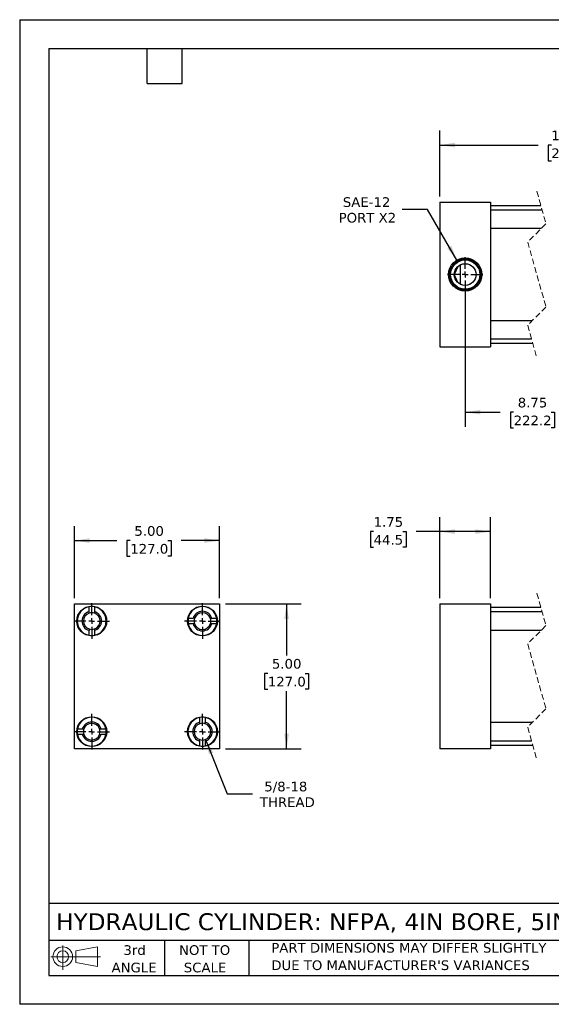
# Model space of a CAD drawing. Header units: inches. Extents: x 0 to 44, y 0 to 34.
# Tile 1 of 3: x 0 to 18.3, y 0 to 34. Entities that reach past the tile are written whole.
import ezdxf

# ---------------------------------------------------------------- set-up
doc = ezdxf.new("R2010")
doc.units = ezdxf.units.IN
doc.header["$LTSCALE"] = 4
doc.header["$MEASUREMENT"] = 0
for name, pattern in [('SLD-Center', [0.75, 0.6, -0.05, 0.05, -0.05]), ('SLD-Dashed', [0.075, 0.05, -0.025]), ('SLD-Solid', [0])]:
    doc.linetypes.add(name, pattern=pattern)
doc.layers.add('CENTER', color=40, linetype='SLD-Center')
doc.layers.add('SLD-DEFPOINTS', color=7, linetype='Continuous')
doc.layers.add('DIMENSIONS', color=140, linetype='SLD-Solid', lineweight=25)
doc.layers.add('TEXT', color=140, linetype='SLD-Solid', lineweight=25)
doc.styles.add('SLDTEXTSTYLE0', font='VERDANA.TTF')
doc.dimstyles.new('SLDDIMSTYLE0', dxfattribs={"dimtxt": 0.339844, "dimasz": 0.52, "dimexe": 0, "dimexo": 0.0625, "dimgap": 0.084961, "dimtad": 0, "dimtih": 1, "dimtoh": 1, "dimrnd": 1e-09, "dimzin": 12, "dimdsep": 46, "dimtxsty": 'SLDTEXTSTYLE0', "dimsah": 1, "dimcen": 0.09, "dimadec": 0, "dimazin": 3, "dimtfac": 1, "dimtofl": 0, "dimtmove": 0, "dimatfit": 3, "dimfxl": 0, "dimfrac": 2, "dimtolj": 1, "dimtzin": 12, "dimarcsym": 0})
doc.dimstyles.new('SLDDIMSTYLE1', dxfattribs={"dimtxt": 0.339844, "dimasz": 0.52, "dimexe": 0, "dimexo": 0.0625, "dimgap": 0.084961, "dimtad": 0, "dimtih": 1, "dimtoh": 1, "dimrnd": 1e-09, "dimzin": 4, "dimdsep": 46, "dimtxsty": 'SLDTEXTSTYLE0', "dimsah": 1, "dimcen": 0.09, "dimadec": 0, "dimazin": 1, "dimtfac": 1, "dimtofl": 0, "dimtmove": 0, "dimatfit": 3, "dimfxl": 0, "dimfrac": 2, "dimtolj": 1, "dimtzin": 12, "dimarcsym": 0})
doc.dimstyles.new('SLDDIMSTYLE4', dxfattribs={"dimtxt": 0.339844, "dimasz": 0.52, "dimexe": 0, "dimexo": 0.0625, "dimgap": 0.084961, "dimtad": 0, "dimtih": 1, "dimtoh": 1, "dimrnd": 1e-09, "dimzin": 12, "dimdsep": 46, "dimtxsty": 'SLDTEXTSTYLE0', "dimsah": 1, "dimcen": 0, "dimadec": 0, "dimazin": 3, "dimtfac": 1, "dimtofl": 0, "dimtmove": 0, "dimatfit": 3, "dimfxl": 0, "dimfrac": 2, "dimtolj": 1, "dimtzin": 12, "dimarcsym": 0})
doc.dimstyles.new('SLDDIMSTYLE5', dxfattribs={"dimtxt": 0.339844, "dimasz": 0.52, "dimexe": 0, "dimexo": 0.0625, "dimgap": 0.084961, "dimtad": 0, "dimtih": 1, "dimtoh": 1, "dimrnd": 1e-09, "dimzin": 12, "dimdsep": 46, "dimtxsty": 'SLDTEXTSTYLE0', "dimsah": 1, "dimcen": 0, "dimadec": 0, "dimazin": 3, "dimtfac": 1, "dimtofl": 0, "dimtmove": 0, "dimatfit": 3, "dimfxl": 0, "dimfrac": 2, "dimtolj": 1, "dimtzin": 12, "dimarcsym": 0})

# ---------------------------------------------------------------- blocks, each defined once
blk = doc.blocks.new('Block11')
at = {"color": 7, "linetype": 'SLD-Solid', "lineweight": 18}
for p, q in [((0.408, 0.836), (0.408, 0)), ((0.863, 0.656), (1.602, 0.792)), ((1.602, 0.792), (1.602, 0.115)), ((0, 0.454), (1.712, 0.454)), ((0.863, 0.251), (0.863, 0.656)), ((0.863, 0.251), (1.602, 0.115))]:
    blk.add_line(p, q, dxfattribs=at)
for radius in [0.339, 0.202]:
    blk.add_circle((0.408, 0.454), radius, dxfattribs=at)
blk = doc.blocks.new('Block12')
at = {"layer": 'SLD-DEFPOINTS'}
blk.add_blockref('Block11', (0, 0), dxfattribs=at)
blk = doc.blocks.new('SW_NOTE_0_3')
at = {"layer": 'TEXT', "color": 0, "char_height": 0.33333, "attachment_point": 1, "style": 'SLDTEXTSTYLE0'}
for s, insert in [('PART DIMENSIONS MAY DIFFER SLIGHTLY ', (0, 0.423)), ("DUE TO MANUFACTURER'S VARIANCES", (0, -0.179))]:
    blk.add_mtext(s, dxfattribs=dict(at, insert=insert))
blk = doc.blocks.new('SW_NOTE_0_4')
at = {"layer": 'TEXT', "color": 0, "char_height": 0.3333, "attachment_point": 2, "style": 'SLDTEXTSTYLE0'}
for s, insert in [('NOT TO', (0.828, 0.423)), ('SCALE', (0.843, -0.179))]:
    blk.add_mtext(s, dxfattribs=dict(at, insert=insert))
blk = doc.blocks.new('SW_NOTE_0_5')
at = {"layer": 'TEXT', "color": 0, "char_height": 0.3333, "attachment_point": 2, "style": 'SLDTEXTSTYLE0'}
for s, insert in [('3rd', (0.365, 0.423)), ('ANGLE', (0.349, -0.179))]:
    blk.add_mtext(s, dxfattribs=dict(at, insert=insert))
blk = doc.blocks.new('_D_2')
at = {"layer": 'DIMENSIONS'}
for p, q in [((14.494, 14.025), (14.494, 16.823)), ((16.244, 14.025), (16.244, 16.823)), ((12.211, 16.323), (12.097, 16.323)), ((12.097, 16.323), (12.097, 15.783)), ((13.221, 16.323), (13.335, 16.323)), ((13.335, 16.323), (13.335, 15.783)), ((14.494, 16.323), (13.681, 16.323)), ((16.244, 16.323), (14.494, 16.323)), ((12.097, 15.783), (12.211, 15.783)), ((13.335, 15.783), (13.221, 15.783))]:
    blk.add_line(p, q, dxfattribs=at)
for points in [[(14.494, 16.323), (15.014, 16.243), (15.014, 16.403)], [(16.244, 16.323), (15.724, 16.403), (15.724, 16.243)]]:
    blk.add_solid(points, dxfattribs=at)
at = {"layer": 'DIMENSIONS', "char_height": 0.3333, "attachment_point": 1, "style": 'SLDTEXTSTYLE0'}
for s, insert in [('1.75', (12.211, 16.823)), ('44.5', (12.211, 16.207))]:
    blk.add_mtext(s, dxfattribs=dict(at, insert=insert))
blk = doc.blocks.new('_D_8')
at = {"layer": 'DIMENSIONS'}
for p, q in [((6.412, 9.147), (7.16, 7.264)), ((7.16, 7.264), (8.035, 7.264))]:
    blk.add_line(p, q, dxfattribs=at)
blk.add_solid([(6.412, 9.147), (6.53, 8.634), (6.678, 8.693)], dxfattribs=at)
at = {"layer": 'DIMENSIONS', "char_height": 0.3333, "attachment_point": 1, "style": 'SLDTEXTSTYLE0'}
for s, insert in [('5/8-18', (8.44, 7.687)), ('THREAD', (8.285, 7.147))]:
    blk.add_mtext(s, dxfattribs=dict(at, insert=insert))
blk = doc.blocks.new('_D_9')
at = {"layer": 'DIMENSIONS'}
for p, q in [((1.895, 14.025), (1.895, 16.513)), ((6.895, 14.025), (6.895, 16.513)), ((1.895, 16.013), (3.355, 16.013)), ((3.816, 16.013), (3.701, 16.013)), ((3.701, 16.013), (3.701, 15.473)), ((5.108, 16.013), (5.222, 16.013)), ((5.222, 16.013), (5.222, 15.473)), ((6.895, 16.013), (5.569, 16.013)), ((3.701, 15.473), (3.816, 15.473)), ((5.222, 15.473), (5.108, 15.473))]:
    blk.add_line(p, q, dxfattribs=at)
for points in [[(1.895, 16.013), (2.415, 15.933), (2.415, 16.093)], [(6.895, 16.013), (6.375, 16.093), (6.375, 15.933)]]:
    blk.add_solid(points, dxfattribs=at)
at = {"layer": 'DIMENSIONS', "char_height": 0.3333, "attachment_point": 1, "style": 'SLDTEXTSTYLE0'}
for s, insert in [('5.00', (3.957, 16.513)), ('127.0', (3.816, 15.897))]:
    blk.add_mtext(s, dxfattribs=dict(at, insert=insert))
blk = doc.blocks.new('_D_10')
at = {"layer": 'DIMENSIONS'}
for p, q in [((7.095, 13.825), (9.707, 13.825)), ((9.207, 13.825), (9.207, 12.043)), ((8.561, 11.427), (8.447, 11.427)), ((8.447, 11.427), (8.447, 10.886)), ((9.854, 11.427), (9.968, 11.427)), ((9.968, 11.427), (9.968, 10.886)), ((8.447, 10.886), (8.561, 10.886)), ((9.968, 10.886), (9.854, 10.886)), ((9.207, 8.825), (9.207, 10.81)), ((7.095, 8.825), (9.707, 8.825))]:
    blk.add_line(p, q, dxfattribs=at)
for points in [[(9.207, 13.825), (9.127, 13.305), (9.287, 13.305)], [(9.207, 8.825), (9.287, 9.345), (9.127, 9.345)]]:
    blk.add_solid(points, dxfattribs=at)
at = {"layer": 'DIMENSIONS', "char_height": 0.3333, "attachment_point": 1, "style": 'SLDTEXTSTYLE0'}
for s, insert in [('5.00', (8.702, 11.926)), ('127.0', (8.561, 11.31))]:
    blk.add_mtext(s, dxfattribs=dict(at, insert=insert))
blk = doc.blocks.new('SW_CENTERMARKSYMBOL_0')
at = {"layer": 'CENTER', "color": 0}
for p, q in [((0, 0.2), (0, 0.6155)), ((-0.2, 0), (-0.6155, 0)), ((0, 0), (-0.1, 0)), ((0, 0), (0, 0.1)), ((0, 0), (0, -0.1)), ((0, 0), (0.1, 0)), ((0.2, 0), (0.6155, 0)), ((0, -0.2), (0, -0.6155))]:
    blk.add_line(p, q, dxfattribs=at)
blk = doc.blocks.new('SW_CENTERMARKSYMBOL_1')
at = {"layer": 'CENTER', "color": 0}
for p, q in [((0, 0.2), (0, 0.6155)), ((-0.2, 0), (-0.6155, 0)), ((0, 0), (-0.1, 0)), ((0, 0), (0, 0.1)), ((0, 0), (0, -0.1)), ((0, 0), (0.1, 0)), ((0.2, 0), (0.6155, 0)), ((0, -0.2), (0, -0.6155))]:
    blk.add_line(p, q, dxfattribs=at)
blk = doc.blocks.new('SW_CENTERMARKSYMBOL_2')
at = {"layer": 'CENTER', "color": 0}
for p, q in [((0, 0.2), (0, 0.6155)), ((-0.2, 0), (-0.6155, 0)), ((0, 0), (-0.1, 0)), ((0, 0), (0, 0.1)), ((0, 0), (0, -0.1)), ((0, 0), (0.1, 0)), ((0.2, 0), (0.6155, 0)), ((0, -0.2), (0, -0.6155))]:
    blk.add_line(p, q, dxfattribs=at)
blk = doc.blocks.new('SW_CENTERMARKSYMBOL_3')
at = {"layer": 'CENTER', "color": 0}
for p, q in [((0, 0.2), (0, 0.6155)), ((-0.2, 0), (-0.6155, 0)), ((0, 0), (-0.1, 0)), ((0, 0), (0, 0.1)), ((0, 0), (0, -0.1)), ((0, 0), (0.1, 0)), ((0.2, 0), (0.6155, 0)), ((0, -0.2), (0, -0.6155))]:
    blk.add_line(p, q, dxfattribs=at)
blk = doc.blocks.new('_D_11')
at = {"layer": 'DIMENSIONS'}
for p, q in [((14.073, 27.445), (13.198, 27.445)), ((15.082, 25.697), (14.073, 27.445))]:
    blk.add_line(p, q, dxfattribs=at)
blk.add_solid([(15.082, 25.697), (14.892, 26.188), (14.753, 26.108)], dxfattribs=at)
at = {"layer": 'DIMENSIONS', "char_height": 0.3333, "attachment_point": 1, "style": 'SLDTEXTSTYLE0'}
for s, insert in [('SAE-12', (11.148, 27.869)), ('PORT X2', (11.004, 27.329))]:
    blk.add_mtext(s, dxfattribs=dict(at, insert=insert))
blk = doc.blocks.new('_D_12')
at = {"layer": 'DIMENSIONS'}
for p, q in [((15.369, 25), (15.369, 19.946)), ((21.372, 25), (21.372, 19.946)), ((15.369, 20.446), (16.58, 20.446)), ((17.041, 20.446), (16.927, 20.446)), ((16.927, 20.446), (16.927, 19.906)), ((18.333, 20.446), (18.447, 20.446)), ((18.447, 20.446), (18.447, 19.906)), ((19.342, 20.446), (18.794, 20.446)), ((19.453, 20.668), (19.342, 20.446)), ((19.675, 20.224), (19.453, 20.668)), ((19.786, 20.446), (19.675, 20.224)), ((21.372, 20.446), (19.786, 20.446)), ((16.927, 19.906), (17.041, 19.906)), ((18.447, 19.906), (18.333, 19.906))]:
    blk.add_line(p, q, dxfattribs=at)
for points in [[(15.369, 20.446), (15.889, 20.366), (15.889, 20.526)], [(21.372, 20.446), (20.852, 20.526), (20.852, 20.366)]]:
    blk.add_solid(points, dxfattribs=at)
at = {"layer": 'DIMENSIONS', "char_height": 0.3333, "attachment_point": 1, "style": 'SLDTEXTSTYLE0'}
for s, insert in [('8.75', (17.182, 20.945)), ('222.2', (17.041, 20.329))]:
    blk.add_mtext(s, dxfattribs=dict(at, insert=insert))
blk = doc.blocks.new('_D_13')
at = {"layer": 'DIMENSIONS'}
for p, q in [((14.494, 27.9), (14.494, 30.171)), ((23.372, 27.89), (23.372, 30.171)), ((14.494, 29.671), (17.882, 29.671)), ((18.342, 29.671), (18.228, 29.671)), ((18.228, 29.671), (18.228, 29.131)), ((19.635, 29.671), (19.749, 29.671)), ((19.749, 29.671), (19.749, 29.131)), ((20.439, 29.671), (20.095, 29.671)), ((20.55, 29.449), (20.439, 29.671)), ((20.773, 29.894), (20.55, 29.449)), ((20.884, 29.671), (20.773, 29.894)), ((23.372, 29.671), (20.884, 29.671)), ((18.228, 29.131), (18.342, 29.131)), ((19.749, 29.131), (19.635, 29.131))]:
    blk.add_line(p, q, dxfattribs=at)
for points in [[(14.494, 29.671), (15.014, 29.591), (15.014, 29.751)], [(23.372, 29.671), (22.852, 29.751), (22.852, 29.591)]]:
    blk.add_solid(points, dxfattribs=at)
at = {"layer": 'DIMENSIONS', "char_height": 0.3333, "attachment_point": 1, "style": 'SLDTEXTSTYLE0'}
for s, insert in [('11.62', (18.342, 30.171)), ('295.3', (18.342, 29.555))]:
    blk.add_mtext(s, dxfattribs=dict(at, insert=insert))
blk = doc.blocks.new('SW_CENTERMARKSYMBOL_4')
at = {"layer": 'CENTER', "color": 0}
for p, q in [((0, 0.2), (0, 0.604)), ((-0.2, 0), (-0.605, 0)), ((0, 0), (-0.1, 0)), ((0, 0), (0, 0.1)), ((0, 0), (0, -0.1)), ((0, 0), (0.1, 0)), ((0.2, 0), (0.604, 0)), ((0, -0.2), (0, -0.605))]:
    blk.add_line(p, q, dxfattribs=at)

msp = doc.modelspace()

# ---------------------------------------------------------------- linework, layer by layer
at = {"color": 7, "linetype": 'SLD-Solid'}
for p, q in [((0, 34), (0, 0)), ((0, 34), (44, 34)), ((44, 0), (0, 0))]:
    msp.add_line(p, q, dxfattribs=at)
at = {"color": 7, "linetype": 'SLD-Dashed', "lineweight": 18}
for p, q in [((17.84, 28.075), (18.155, 26.953)), ((18.155, 26.953), (17.525, 26.323)), ((17.525, 26.323), (18.155, 24.078)), ((18.155, 24.078), (17.525, 23.448)), ((17.525, 23.448), (17.84, 22.325)), ((17.84, 14.2), (18.155, 13.078)), ((18.155, 13.078), (17.525, 12.448)), ((17.525, 12.448), (18.155, 10.203)), ((18.155, 10.203), (17.525, 9.573)), ((17.525, 9.573), (17.84, 8.45))]:
    msp.add_line(p, q, dxfattribs=at)
for p, q in [((14.494, 27.7), (16.244, 27.7)), ((14.494, 27.7), (14.494, 22.7)), ((16.244, 27.7), (16.244, 22.7)), ((17.98, 27.575), (16.244, 27.575)), ((18.023, 27.423), (16.244, 27.423)), ((16.244, 26.798), (18, 26.798)), ((15.213, 24.859), (15.213, 25.541)), ((17.68, 23.603), (16.244, 23.603)), ((16.244, 22.978), (17.657, 22.978)), ((16.244, 22.825), (17.699, 22.825)), ((14.494, 22.7), (16.244, 22.7)), ((1.895, 13.825), (6.895, 13.825)), ((1.895, 8.825), (1.895, 13.825)), ((2.392, 13.56), (2.392, 13.727)), ((2.579, 13.727), (2.579, 13.56)), ((6.895, 13.825), (6.895, 8.825)), ((14.494, 13.825), (16.244, 13.825)), ((14.494, 13.825), (14.494, 8.825)), ((16.244, 13.825), (16.244, 8.825)), ((17.98, 13.7), (16.244, 13.7)), ((5.814, 13.329), (5.981, 13.329)), ((6.63, 13.329), (6.796, 13.329)), ((18.023, 13.548), (16.244, 13.548)), ((5.981, 13.142), (5.814, 13.142)), ((6.796, 13.142), (6.63, 13.142)), ((16.244, 12.923), (18, 12.923)), ((2.392, 12.744), (2.392, 12.911)), ((2.579, 12.911), (2.579, 12.744)), ((6.212, 9.74), (6.212, 9.907)), ((6.399, 9.907), (6.399, 9.74)), ((17.68, 9.728), (16.244, 9.728)), ((1.994, 9.509), (2.161, 9.509)), ((2.161, 9.322), (1.994, 9.322)), ((2.81, 9.509), (2.976, 9.509)), ((2.976, 9.322), (2.81, 9.322)), ((6.212, 8.924), (6.212, 9.091)), ((6.399, 9.091), (6.399, 8.924)), ((16.244, 9.103), (17.657, 9.103)), ((16.244, 8.95), (17.699, 8.95)), ((6.895, 8.825), (1.895, 8.825)), ((16.244, 8.825), (14.494, 8.825))]:
    msp.add_line(p, q)
for centre, radius in [((15.369, 25.2), 0.574), ((15.369, 25.2), 0.539), ((15.369, 25.2), 0.505), ((15.369, 25.2), 0.375), ((2.485, 13.235), 0.515), ((6.305, 13.235), 0.515), ((2.485, 9.415), 0.516), ((6.305, 9.415), 0.515)]:
    msp.add_circle(centre, radius)
for centre, radius, start, end in [((2.485, 13.235), 0.5, 100.8069, 259.1931), ((2.485, 13.235), 0.5, 79.1931, 100.8069), ((2.485, 13.235), 0.5, 280.8069, 79.1931), ((6.305, 13.235), 0.5, 10.8069, 169.1931), ((2.485, 13.235), 0.338, 106.1276, 253.8724), ((2.485, 13.235), 0.289, 108.9255, 251.0745), ((2.485, 13.235), 0.289, 71.0745, 108.9255), ((2.485, 13.235), 0.338, 286.1276, 73.8724), ((2.485, 13.235), 0.289, 288.9255, 71.0745), ((6.305, 13.235), 0.5, 169.1931, 190.8069), ((6.305, 13.235), 0.338, 16.1276, 163.8724), ((6.305, 13.235), 0.289, 161.0745, 198.9255), ((6.305, 13.235), 0.289, 18.9255, 161.0745), ((6.305, 13.235), 0.289, 341.0745, 18.9255), ((6.305, 13.235), 0.5, 349.1931, 10.8069), ((2.485, 13.235), 0.289, 251.0745, 288.9255), ((6.305, 13.235), 0.5, 190.8069, 349.1931), ((6.305, 13.235), 0.338, 196.1276, 343.8724), ((6.305, 13.235), 0.289, 198.9255, 341.0745), ((2.485, 13.235), 0.5, 259.1931, 280.8069), ((2.485, 9.415), 0.5, 10.8069, 169.1931), ((6.305, 9.415), 0.5, 100.8069, 259.1931), ((6.305, 9.415), 0.5, 79.1931, 100.8069), ((6.305, 9.415), 0.5, 280.8069, 79.1931), ((2.485, 9.415), 0.338, 16.1276, 163.8724), ((2.485, 9.415), 0.289, 18.9255, 161.0745), ((6.305, 9.415), 0.338, 106.1276, 253.8724), ((6.305, 9.415), 0.289, 108.9255, 251.0745), ((6.305, 9.415), 0.289, 71.0745, 108.9255), ((6.305, 9.415), 0.338, 286.1276, 73.8724), ((6.305, 9.415), 0.289, 288.9255, 71.0745), ((2.485, 9.415), 0.5, 169.1931, 190.8069), ((2.485, 9.415), 0.5, 190.8069, 349.1931), ((2.485, 9.415), 0.338, 196.1276, 343.8724), ((2.485, 9.415), 0.289, 161.0745, 198.9255), ((2.485, 9.415), 0.289, 198.9255, 341.0745), ((2.485, 9.415), 0.289, 341.0745, 18.9255), ((2.485, 9.415), 0.5, 349.1931, 10.8069), ((6.305, 9.415), 0.289, 251.0745, 288.9255), ((6.305, 9.415), 0.5, 259.1931, 280.8069)]:
    msp.add_arc(centre, radius, start, end)
msp.add_open_spline([(15.129, 24.913), (15.114, 24.945), (15.083, 25.012), (15.046, 25.093), (15.018, 25.152), (15.005, 25.179), (14.998, 25.193), (14.996, 25.198), (14.995, 25.199), (14.995, 25.2), (14.995, 25.2), (14.995, 25.2), (14.995, 25.201), (14.997, 25.204), (15.003, 25.217), (15.028, 25.27), (15.071, 25.362), (15.109, 25.445), (15.129, 25.488)], degree=3, knots=[0, 0, 0, 0, 0.169643, 0.347293, 0.423949, 0.473826, 0.491467, 0.497222, 0.499086, 0.499717, 0.500001, 0.50019, 0.500999, 0.504179, 0.516909, 0.568187, 0.778901, 1, 1, 1, 1])
for points in [[(2.392, 13.509), (2.392, 13.526), (2.392, 13.543), (2.392, 13.56)], [(2.579, 13.56), (2.579, 13.543), (2.579, 13.526), (2.579, 13.509)], [(6.032, 13.329), (6.015, 13.329), (5.998, 13.329), (5.981, 13.329)], [(6.579, 13.329), (6.596, 13.329), (6.613, 13.329), (6.63, 13.329)], [(2.392, 12.962), (2.392, 12.945), (2.392, 12.928), (2.392, 12.911)], [(2.579, 12.962), (2.579, 12.945), (2.579, 12.928), (2.579, 12.911)], [(6.032, 13.142), (6.015, 13.142), (5.998, 13.142), (5.981, 13.142)], [(6.63, 13.142), (6.613, 13.142), (6.596, 13.142), (6.579, 13.142)], [(6.212, 9.689), (6.212, 9.706), (6.212, 9.723), (6.212, 9.74)], [(6.399, 9.689), (6.399, 9.706), (6.399, 9.723), (6.399, 9.74)], [(2.161, 9.509), (2.178, 9.509), (2.195, 9.509), (2.212, 9.509)], [(2.212, 9.322), (2.195, 9.322), (2.178, 9.322), (2.161, 9.322)], [(2.759, 9.509), (2.776, 9.509), (2.793, 9.509), (2.81, 9.509)], [(2.759, 9.322), (2.776, 9.322), (2.793, 9.322), (2.81, 9.322)], [(6.212, 9.091), (6.212, 9.108), (6.212, 9.125), (6.212, 9.142)], [(6.399, 9.142), (6.399, 9.125), (6.399, 9.108), (6.399, 9.091)]]:
    msp.add_open_spline(points, degree=3)
at = {"layer": 'TEXT'}
for p, q in [((1, 33), (43, 33)), ((1, 33), (1, 1)), ((4.4, 31.8), (4.4, 33)), ((5.6, 31.8), (5.6, 33)), ((4.4, 31.8), (5.6, 31.8)), ((43, 3.484), (1, 3.484)), ((43, 2.2), (1, 2.2)), ((5, 2.2), (5, 1)), ((7.907, 2.2), (7.907, 1)), ((1, 1), (43, 1))]:
    msp.add_line(p, q, dxfattribs=at)

# ---------------------------------------------------------------- block references
at = {"layer": 'CENTER'}
for name, p in [('SW_CENTERMARKSYMBOL_4', (15.369, 25.2)), ('SW_CENTERMARKSYMBOL_1', (2.485, 13.235)), ('SW_CENTERMARKSYMBOL_0', (6.305, 13.235)), ('SW_CENTERMARKSYMBOL_2', (2.485, 9.415)), ('SW_CENTERMARKSYMBOL_3', (6.305, 9.415))]:
    msp.add_blockref(name, p, dxfattribs=at)
at = {"layer": 'SLD-DEFPOINTS'}
msp.add_blockref('Block12', (1.077, 1.19), dxfattribs=at)
at = {"layer": 'TEXT'}
for name, p in [('SW_NOTE_0_5', (3.598, 1.617)), ('SW_NOTE_0_4', (5.552, 1.617)), ('SW_NOTE_0_3', (8.68, 1.696))]:
    msp.add_blockref(name, p, dxfattribs=at)

# ---------------------------------------------------------------- texts
at = {"layer": 'TEXT', "insert": (1.254, 3.145), "char_height": 0.58333, "attachment_point": 1, "style": 'SLDTEXTSTYLE0'}
msp.add_mtext('HYDRAULIC CYLINDER: NFPA, 4IN BORE, 5IN STROKE', dxfattribs=at)

# ---------------------------------------------------------------- dimensions: what is measured, and where the dimension line sits
at = {"layer": 'DIMENSIONS'}
for base, p1, p2, text, picture, middle in [((23.372, 29.671), (14.494, 27.7), (23.372, 27.69), '11.62', '_D_13', (18.988, 29.671)), ((21.372, 20.446), (15.369, 25.2), (21.372, 25.2), '8.75', '_D_12', (17.687, 20.446))]:
    dim = msp.add_linear_dim(base=base, p1=p1, p2=p2, text=text, dimstyle='SLDDIMSTYLE0', dxfattribs=at)
    dim.commit()
    dim.dimension.update_dxf_attribs({"geometry": picture, "text_midpoint": middle, "dimtype": 160})
dim = msp.add_diameter_dim_2p(p1=(15.656, 24.703), p2=(15.082, 25.697), text='SAE-12\\PPORT X2', dimstyle='SLDDIMSTYLE5', override={"dimpost": '<>'}, dxfattribs=at)
dim.commit()
dim.dimension.update_dxf_attribs({"geometry": '_D_11', "text_midpoint": (11.976, 27.445), "dimtype": 163})
for base, p1, p2, dimstyle, picture, middle in [((16.244, 16.323), (14.494, 13.825), (16.244, 13.825), 'SLDDIMSTYLE0', '_D_2', (12.716, 16.323)), ((6.895, 16.013), (1.895, 13.825), (6.895, 13.825), 'SLDDIMSTYLE1', '_D_9', (4.462, 16.013))]:
    dim = msp.add_linear_dim(base=base, p1=p1, p2=p2, dimstyle=dimstyle, dxfattribs=at)
    dim.commit()
    dim.dimension.update_dxf_attribs({"geometry": picture, "text_midpoint": middle, "dimtype": 160})
dim = msp.add_linear_dim(base=(9.207, 8.825), p1=(6.895, 13.825), p2=(6.895, 8.825), angle=90, dimstyle='SLDDIMSTYLE1', dxfattribs=at)
dim.commit()
dim.dimension.update_dxf_attribs({"geometry": '_D_10', "text_midpoint": (9.207, 11.427), "dimtype": 160})
dim = msp.add_radius_dim(center=(6.305, 9.415), mpoint=(6.412, 9.147), text='5/8-18\\PTHREAD', dimstyle='SLDDIMSTYLE4', dxfattribs=at)
dim.commit()
dim.dimension.update_dxf_attribs({"geometry": '_D_8', "text_midpoint": (9.207, 7.264), "dimtype": 164})

doc.saveas('drawing.dxf')
